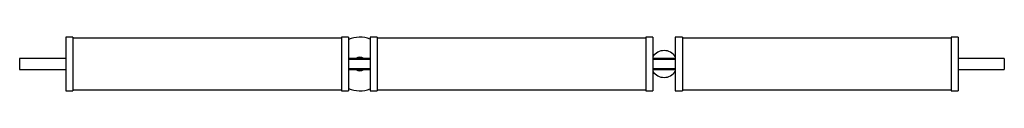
# Paper-space layout '_Inferior' of a CAD drawing. Header units: millimetres. Extents: x -593 to 507, y 1150 to 1210.
import ezdxf

# ---------------------------------------------------------------- set-up
doc = ezdxf.new("R2010")
doc.units = ezdxf.units.MM

psp = doc.layouts.new('_Inferior')

# ---------------------------------------------------------------- linework, layer by layer
at = {"color": 7, "linetype": 'Continuous', "lineweight": 25}
for p, q in [((-533.3, 1210), (-541.3, 1210)), ((-541.3, 1210), (-541.3, 1150)), ((-533.3, 1210), (-533.3, 1150)), ((-225.3, 1210), (-233.3, 1210)), ((-233.3, 1210), (-233.3, 1150)), ((-225.3, 1210), (-225.3, 1150)), ((-193.3, 1210), (-201.3, 1210)), ((-201.3, 1210), (-201.3, 1150)), ((-193.3, 1210), (-193.3, 1150)), ((114.7, 1210), (106.7, 1210)), ((106.7, 1210), (106.7, 1150)), ((114.7, 1210), (114.7, 1150)), ((147.7, 1210), (139.7, 1210)), ((139.7, 1210), (139.7, 1150)), ((147.7, 1210), (147.7, 1150)), ((455.7, 1210), (447.7, 1210)), ((447.7, 1210), (447.7, 1150)), ((455.7, 1210), (455.7, 1150)), ((-233.3, 1209), (-533.3, 1209)), ((106.7, 1209), (-193.3, 1209)), ((447.7, 1209), (147.7, 1209)), ((-541.3, 1186), (-592.8, 1186)), ((-592.8, 1186), (-592.8, 1174)), ((-201.3, 1186), (-225.3, 1186)), ((-201.3, 1185), (-225.3, 1185)), ((139.7, 1186), (114.7, 1186)), ((139.7, 1185), (114.7, 1185)), ((507.2, 1186), (455.7, 1186)), ((507.2, 1186), (507.2, 1174)), ((-592.8, 1174), (-541.3, 1174)), ((-225.3, 1175), (-201.3, 1175)), ((-225.3, 1174), (-201.3, 1174)), ((114.7, 1175), (139.7, 1175)), ((114.7, 1174), (139.7, 1174)), ((455.7, 1174), (507.2, 1174)), ((-541.3, 1150), (-533.3, 1150)), ((-533.3, 1151), (-233.3, 1151)), ((-233.3, 1150), (-225.3, 1150)), ((-201.3, 1150), (-193.3, 1150)), ((-193.3, 1151), (106.7, 1151)), ((106.7, 1150), (114.7, 1150)), ((139.7, 1150), (147.7, 1150)), ((147.7, 1151), (447.7, 1151)), ((447.7, 1150), (455.7, 1150))]:
    psp.add_line(p, q, dxfattribs=at)
for centre, radius, start, end in [((-212.8, 1180), 30, 67.4597, 114.6243), ((127.2, 1180), 15, 33.5573, 146.4427), ((-212.8, 1180), 7.5, 53.1301, 126.8699), ((-212.8, 1180), 7.5, 233.1301, 306.8699), ((127.2, 1180), 15, 213.5573, 326.4427), ((-212.8, 1180), 30, 245.3757, 292.5403)]:
    psp.add_arc(centre, radius, start, end, dxfattribs=at)

doc.saveas('drawing.dxf')
